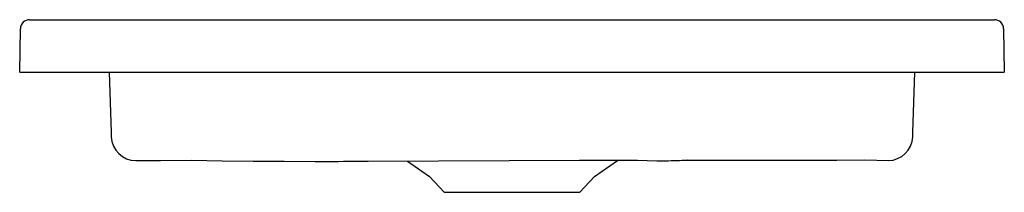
# Model space of a CAD drawing. Header units: millimetres. Extents: x 7938.266 to 7939.018, y 2230.083 to 2230.215.
import ezdxf

# ---------------------------------------------------------------- set-up
doc = ezdxf.new("R2010")
doc.units = ezdxf.units.MM
doc.layers.add('SANINDUSA', color=3, linetype='Continuous')

msp = doc.modelspace()

# ---------------------------------------------------------------- linework, layer by layer
at = {"layer": 'SANINDUSA'}
for p, q in [((7938.27375, 2230.21462), (7939.00999, 2230.21462)), ((7938.26617, 2230.17462), (7938.26675, 2230.20774)), ((7939.01699, 2230.20774), (7939.01757, 2230.17462)), ((7938.26617, 2230.17462), (7938.27117, 2230.17462)), ((7938.27117, 2230.17462), (7939.01257, 2230.17462)), ((7938.33437, 2230.17462), (7938.33598, 2230.12831)), ((7938.94776, 2230.1283), (7938.94938, 2230.17462)), ((7939.01257, 2230.17462), (7939.01757, 2230.17462)), ((7938.33598, 2230.12831), (7938.33609, 2230.12528)), ((7938.94765, 2230.12517), (7938.94776, 2230.1283)), ((7938.56223, 2230.1064), (7938.579, 2230.09466)), ((7938.70474, 2230.09466), (7938.72227, 2230.10694)), ((7938.579, 2230.09466), (7938.59018, 2230.08268)), ((7938.69357, 2230.08268), (7938.70474, 2230.09466)), ((7938.59018, 2230.08268), (7938.69357, 2230.08268))]:
    msp.add_line(p, q, dxfattribs=at)
at = {"layer": 'SANINDUSA', "flags": 128}
for points in [[(7938.35476, 2230.1069), (7938.37372, 2230.10695), (7938.39718, 2230.10717), (7938.42076, 2230.10681), (7938.44435, 2230.10654), (7938.46793, 2230.10637), (7938.49154, 2230.10631), (7938.50926, 2230.10636), (7938.51347, 2230.10638)], [(7938.75252, 2230.10653), (7938.73775, 2230.10697), (7938.7229, 2230.10693), (7938.70809, 2230.10695), (7938.69333, 2230.10696), (7938.53218, 2230.10627)], [(7938.7758, 2230.10719), (7938.77576, 2230.10716), (7938.77525, 2230.1071), (7938.7744, 2230.10703), (7938.77316, 2230.10696), (7938.77164, 2230.10689), (7938.7698, 2230.10682), (7938.7678, 2230.10675), (7938.76557, 2230.10669), (7938.7633, 2230.10664), (7938.76093, 2230.1066), (7938.75865, 2230.10656), (7938.75641, 2230.10654), (7938.75438, 2230.10653), (7938.75252, 2230.10653)], [(7938.7758, 2230.10719), (7938.78244, 2230.10722), (7938.80379, 2230.10726), (7938.8252, 2230.1072), (7938.84665, 2230.10715), (7938.86815, 2230.10719), (7938.88966, 2230.10734), (7938.91119, 2230.10763), (7938.92908, 2230.10691)], [(7938.53218, 2230.10627), (7938.53141, 2230.10626), (7938.52956, 2230.10623), (7938.52754, 2230.10622), (7938.5253, 2230.10621), (7938.52303, 2230.10622), (7938.52065, 2230.10624), (7938.51838, 2230.10627), (7938.51613, 2230.10631), (7938.51411, 2230.10636), (7938.51347, 2230.10638)]]:
    msp.add_lwpolyline(points, dxfattribs=at)
at = {"layer": 'SANINDUSA'}
for centre, radius, start, end in [((7938.27375, 2230.20762), 0.007, 90, 179), ((7939.00999, 2230.20762), 0.007, 1, 90), ((7938.35498, 2230.1258), 0.0189, 181.98243, 269.32566), ((7938.92876, 2230.1258), 0.0189, 270.97977, 357.94325)]:
    msp.add_arc(centre, radius, start, end, dxfattribs=at)

doc.saveas('drawing.dxf')
